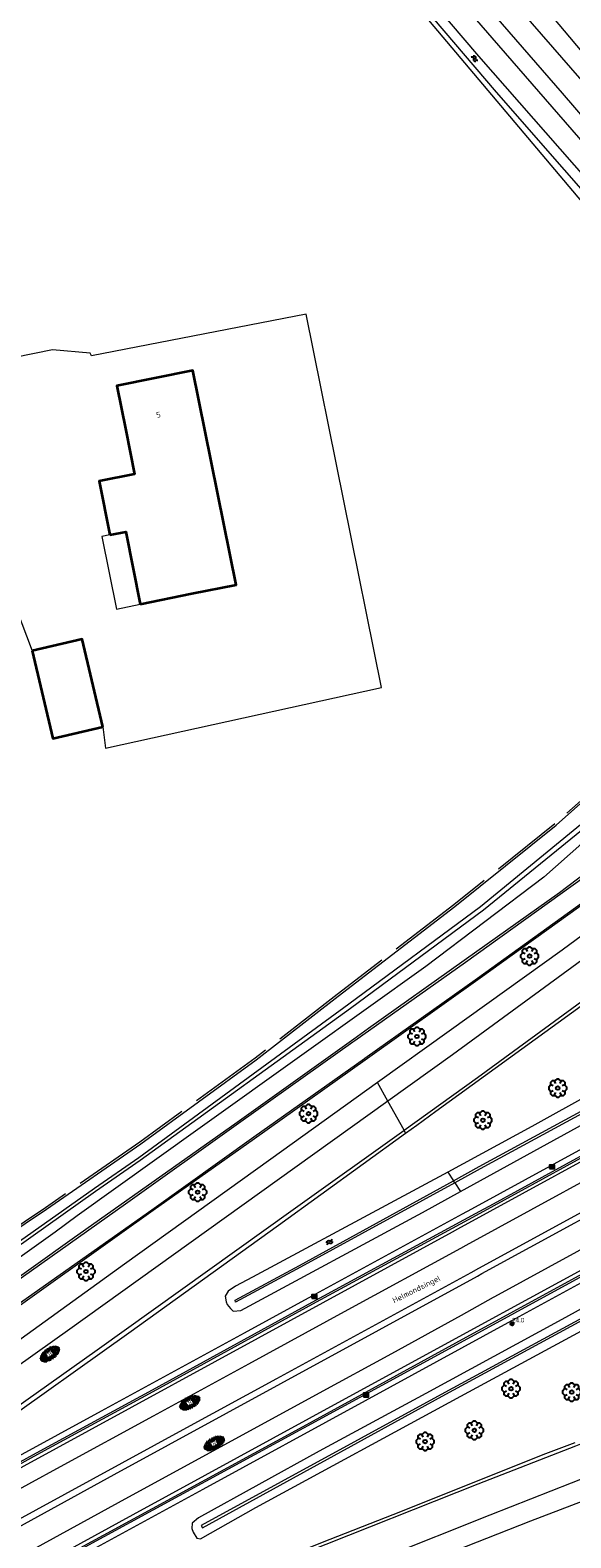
# Model space of a CAD drawing. Header units: metres. Extents: x 181682 to 183922, y 386244 to 387136.
# Tile 25 of 62: x 182568 to 182628, y 386565 to 386732. Entities that reach past the tile are written whole.
import ezdxf
from ezdxf.enums import TextEntityAlignment as Align

# ---------------------------------------------------------------- set-up
doc = ezdxf.new("R2010")
doc.units = ezdxf.units.M
doc.linetypes.add('IE-TERREINAFSCHEIDING', pattern=[10, 8, -2])
for name, color, linetype, lineweight in [('B-WE-GR-BOOM-S', 251, 'Continuous', 25), ('B-WE-GW-WATERGANG_SLOOT_BODEM-G', 251, 'Continuous', 18), ('B-WE-IE-TERREINAFSCHEIDING-G', 251, 'IE-TERREINAFSCHEIDING', 18), ('B-WE-IE-TERREINAFSCHEIDING_KUNSTMATIG_MUUR-GV', 251, 'IE-TERREINAFSCHEIDING-KUNSTMATIG-DICHT', 18), ('B-WE-OG-BREUKLIJN-G', 251, 'Continuous', 18), ('B-WE-OG-TOPOGRAFIE_BEBOUWING-GV', 251, 'Continuous', 35), ('B-WE-OG-TOPOGRAFIE_BEBOUWING_LUIFEL-GV', 251, 'Continuous', 18), ('B-WE-OG-TOPOGRAFIE_TERREIN_AGRARISCH-GV', 251, 'Continuous', 18), ('B-WE-OG-TOPOGRAFIE_WATER-GV', 251, 'Continuous', 18), ('B-WE-OG-TOPOGRAFIE_WATER-SV', 251, 'Continuous', 25), ('B-WE-OG-TOPOGRAFIE_WEG_BERM-GV', 251, 'Continuous', 18), ('B-WE-OG-TOPOGRAFIE_WEG_RIJWEG-GV', 251, 'Continuous', 18), ('B-WE-OG-TOPOGRAFIE_WEG_RIJWEG-SV', 251, 'Continuous', 25), ('B-WE-OG-TOPOGRAFIE_WEG_RIJWIELPAD-GV', 251, 'Continuous', 18), ('B-WE-RI-HWA_KOLK-S', 251, 'Continuous', 25), ('B-WE-VW-MARKERING-G', 251, 'Continuous', 18), ('Label_Nummeraanduidingreeks', 7, 'Continuous', 25), ('Label_puntobject', 7, 'Continuous', 25), ('Straatnaam', 7, 'Continuous', 25)]:
    doc.layers.add(name, color=color, linetype=linetype, lineweight=lineweight)
doc.layers.add('B-WE-IE-MEUBILAIR_WEGMEUBILAIR-S', color=251, linetype='Continuous')
doc.styles.add('NLCS-ISO', font='NLCS-ISO.ttf')
doc.styles.add('NLCS-ISO-M250-T18', font='NLCS-ISO.ttf', dxfattribs={"height": 0.45})
doc.styles.get("Standard").update_dxf_attribs({"font": 'arial.ttf'})
doc.linetypes.add('IE-TERREINAFSCHEIDING-KUNSTMATIG-DICHT', pattern='A,8,-1,[82,NLCS.SHX,S=0.75,R=90,X=0,Y=0],-1', length=10)

# ---------------------------------------------------------------- blocks, each defined once
blk = doc.blocks.new('SIE-WEG_PAAL_ALGEMEEN_TYPE_02-SO')
at = {"ltscale": 0.5}
h = blk.add_hatch(color=256, dxfattribs=at)
h.paths.add_polyline_path([(0, 0), (0.1875, 0, 0.41421356), (0, 0.1875)])
h.paths.add_polyline_path([(0, -0.1875), (0, 0), (-0.1875, 0, 0.41421356)])
for p, q in [((-0.1875, 0), (0.1875, 0)), ((0, -0.1875), (0, 0.1875))]:
    blk.add_line(p, q, dxfattribs=at)
blk.add_circle((0, 0), 0.1875, dxfattribs=at)
blk = doc.blocks.new('B-SRI-KOLK_COMBINATIE-SO')
for p, q in [((-0.28125, 0), (0.28125, 0.375)), ((0.28125, 0), (-0.28125, 0.375))]:
    blk.add_line(p, q)
at = {"flags": 128}
blk.add_lwpolyline([(-0.28125, 0), (0.28125, 0), (0.28125, 0.375), (-0.28125, 0.375)], close=True, dxfattribs=at)
blk = doc.blocks.new('SGR-BOOM_01')
at = {"layer": 'B-WE-GR-BOOM-S'}
for points in [[(-0.5, 0.25, 0), (-0.75, 0.38, 0), (-1, 0.12, 0), (-1, -0.12, 0), (-0.75, -0.38, 0), (-0.5, -0.25, 0)], [(-0.33, 0.8, 0), (-0.62, 0.8, 0), (-0.8, 0.62, 0), (-0.8, 0.33, 0)], [(0.25, 0.5, 0), (0.38, 0.75, 0), (0.12, 1, 0), (-0.12, 1, 0), (-0.38, 0.75, 0), (-0.25, 0.5, 0)], [(0.8, 0.33, 0), (0.8, 0.62, 0), (0.62, 0.8, 0), (0.33, 0.8, 0)], [(0.5, -0.25, 0), (0.75, -0.38, 0), (1, -0.12, 0), (1, 0.12, 0), (0.75, 0.38, 0), (0.5, 0.25, 0)], [(-0.8, -0.33, 0), (-0.8, -0.62, 0), (-0.62, -0.8, 0), (-0.33, -0.8, 0)], [(-0.25, -0.5, 0), (-0.38, -0.75, 0), (-0.12, -1, 0), (0.12, -1, 0), (0.38, -0.75, 0), (0.25, -0.5, 0)], [(0.33, -0.8, 0), (0.62, -0.8, 0), (0.8, -0.62, 0), (0.8, -0.33, 0)]]:
    blk.add_polyline3d(points, dxfattribs=at)
blk.add_circle((0, 0), 0.2, dxfattribs=at)
blk.add_circle((0, 0), 0.2, dxfattribs=at)
blk = doc.blocks.new('SVH-GESLOTEN-SO')
at = {"linetype": 'Continuous', "lineweight": 0}
for p, q in [((-1.68, -0.04), (-0.19, 0.87)), ((-1.66, 0.12), (0.02, -0.91)), ((-1.63, -0.24), (0.18, 0.87)), ((-1.62, 0.22), (-0.67, 0.81)), ((-1.58, 0.3), (0.36, -0.89)), ((-1.52, -0.4), (-0.45, 0.26)), ((-1.45, 0.44), (-0.45, -0.17)), ((-1.37, -0.53), (-0.45, 0.03)), ((-1.28, 0.57), (-0.45, 0.06)), ((-1.08, 0.67), (-0.45, 0.29)), ((-0.84, 0.76), (-0.1, 0.3)), ((-0.58, 0.82), (0.27, 0.3)), ((-0.44, -0.88), (1.54, 0.34)), ((-0.37, 0.3), (0.5, 0.84)), ((-0.28, 0.87), (1.6, -0.28)), ((-0.12, -0.9), (1.64, 0.17)), ((0, 0.3), (0.77, 0.78)), ((0.08, 0.88), (1.67, -0.1)), ((0.37, 0.3), (1.01, 0.69)), ((0.37, 0.08), (1.22, 0.6)), ((0.37, -0.15), (1.4, 0.48)), ((0.37, 0.24), (1.48, -0.43)), ((0.37, 0.02), (1.32, -0.57)), ((0.52, 0.83), (1.65, 0.14)), ((-1.67, -0.1), (-0.39, -0.88)), ((-1.45, -0.46), (-1.04, -0.72)), ((-1.18, -0.65), (-0.45, -0.2)), ((-0.97, -0.74), (-0.24, -0.3)), ((-0.72, -0.82), (0.13, -0.3)), ((-0.23, -0.3), (0.65, -0.84)), ((0.14, -0.3), (0.91, -0.77)), ((0.27, -0.9), (1.68, -0.04)), ((0.37, -0.21), (1.13, -0.68)), ((0.8, -0.8), (1.57, -0.33))]:
    blk.add_line(p, q, dxfattribs=at)
at = {"linetype": 'Continuous', "lineweight": 0, "style": 'NLCS-ISO'}
blk.add_text('R', height=0.54, dxfattribs=at).set_placement((0, 0), align=Align.MIDDLE_CENTER)
blk = doc.blocks.new('SOG-TOPOGRAFIE_WATER-SO')
at = {"flags": 128}
for points in [[(-1.26, 0.28), (-1.21, 0.35, -0.538831), (-0.21, 0.37, 0.605168), (0.63, 0.46, -4.035705)], [(-1.44, -0.36), (-1.4, -0.29, -0.538831), (-0.39, -0.27, 0.605168), (0.44, -0.17, -4.035705)]]:
    blk.add_lwpolyline(points, format="xyb", dxfattribs=at)

msp = doc.modelspace()

# ---------------------------------------------------------------- linework, layer by layer
at = {"layer": 'B-WE-GW-WATERGANG_SLOOT_BODEM-G'}
for p, q in [((182614.418, 386605.705, 24.846), (182615.056, 386604.736, 24.294)), ((182615.193, 386604.527, 24.283), (182615.056, 386604.736, 24.294)), ((182615.193, 386604.527, 24.283), (182615.838, 386603.547, 24.842))]:
    msp.add_line(p, q, dxfattribs=at)
for points in [[(182615.056, 386604.736, 24.294), (182617.899, 386606.301, 24.299), (182637.743, 386617.083, 24.279), (182655.275, 386626.649, 24.342), (182655.419, 386626.407, 24.346), (182637.865, 386616.832, 24.313), (182618.007, 386606.065, 24.288), (182615.193, 386604.527, 24.283)], [(182649.605, 386600.771, 24.192), (182634.037, 386592.19, 24.256), (182613.698, 386581.194, 24.244), (182587.228, 386566.747, 24.252), (182587.38, 386566.486, 24.255), (182613.817, 386581.003, 24.271), (182634.058, 386591.971, 24.226), (182649.742, 386600.621, 24.196), (182656.125, 386604.016, 24.286), (182656.004, 386604.242, 24.232), (182649.605, 386600.771, 24.192)], [(182615.193, 386604.527, 24.283), (182598.165, 386595.223, 24.255), (182591.02, 386591.355, 24.21), (182590.974, 386591.591, 24.242), (182598.071, 386595.39, 24.267), (182615.056, 386604.736, 24.294)]]:
    msp.add_polyline3d(points, dxfattribs=at)
at = {"layer": 'B-WE-IE-TERREINAFSCHEIDING-G'}
msp.add_polyline3d([(182658.839, 386677.933, 24.83), (182658.311, 386677.324, 24.834), (182655.824, 386674.458, 24.851), (182647.503, 386664.87, 25.013), (182639.615, 386656.18, 25.063), (182633.557, 386650.592, 25.12), (182626.254, 386644.102, 25.081), (182615.092, 386635.154, 25.114), (182602.232, 386625.274, 24.869), (182593.183, 386618.257, 24.658), (182580.464, 386608.995, 24.604), (182570.054, 386601.775, 24.628), (182565.33, 386598.61, 24.731)], dxfattribs=at)
at = {"layer": 'B-WE-IE-TERREINAFSCHEIDING_KUNSTMATIG_MUUR-GV'}
for points in [[(182703.253, 386647.304, 22.3), (182701.253, 386646.212, 22.303), (182700.673, 386645.895, 22.304), (182700.536, 386645.821, 22.305), (182699.997, 386645.527, 22.305), (182699.789, 386645.413, 22.306), (182697.557, 386644.194, 22.309), (182697.295, 386644.051, 22.31), (182697.203, 386644.001, 22.31), (182696.622, 386643.684, 22.311), (182696.715, 386643.477, 22.316), (182696.113, 386643.163, 22.321), (182696.013, 386643.342, 22.316), (182695.002, 386642.797, 22.322), (182695.079, 386642.613, 22.324), (182694.54, 386642.291, 22.332), (182694.427, 386642.458, 22.328), (182683.044, 386636.27, 22.439), (182658.487, 386622.86, 22.859), (182637.315, 386611.303, 23.403), (182615.512, 386599.407, 23.959)], [(182689.528, 386640.454, 25.245), (182689.433, 386640.401, 25.183), (182689.295, 386640.325, 25.093), (182672.439, 386631.069, 25.039), (182653.061, 386620.581, 25.033), (182635.527, 386610.985, 25.108), (182619.427, 386602.169, 25.063), (182617.451, 386601.096, 25.066), (182599.427, 386591.306, 25.093), (182581.813, 386581.659, 25.042), (182569.419, 386574.92, 25.036), (182560.243, 386569.907, 24.995), (182560.307, 386569.625, 24.929)], [(182620.537, 386590.206, 23.969), (182641.666, 386601.72, 23.433), (182664.93, 386614.431, 22.838), (182686.856, 386626.397, 22.47), (182701.379, 386634.312, 22.349), (182701.299, 386634.492, 22.352), (182701.912, 386634.816, 22.344), (182702.019, 386634.684, 22.344), (182702.989, 386635.197, 22.342), (182702.916, 386635.423, 22.342), (182703.479, 386635.693, 22.331), (182703.568, 386635.54, 22.326), (182704.357, 386635.968, 22.324), (182704.414, 386635.999, 22.324), (182704.724, 386636.167, 22.324), (182706.692, 386637.235, 22.32), (182706.95, 386637.375, 22.32), (182707.509, 386637.679, 22.318), (182707.637, 386637.748, 22.318), (182708.236, 386638.073, 22.317), (182708.269, 386638.091, 22.317)], [(182565.615, 386559.892, 24.932), (182565.689, 386559.968, 24.893), (182565.859, 386559.701, 25.013), (182576.539, 386565.508, 24.98), (182598.563, 386577.489, 24.95), (182615.423, 386586.709, 24.95), (182634.616, 386597.183, 24.953), (182651.903, 386606.584, 24.938), (182669.856, 386616.389, 24.962), (182686.437, 386625.496, 24.893), (182696.73, 386631.182, 25.186), (182696.937, 386631.289, 25.299)], [(182615.512, 386599.407, 23.959), (182614.895, 386599.071, 23.974), (182593.498, 386587.395, 24.407), (182574.785, 386577.159, 24.737), (182560.478, 386569.366, 24.921)], [(182565.485, 386560.162, 24.903), (182579.721, 386567.944, 24.734), (182599.169, 386578.563, 24.419), (182620.127, 386589.982, 23.98), (182620.537, 386590.206, 23.969)]]:
    msp.add_polyline3d(points, dxfattribs=at)
at = {"layer": 'B-WE-OG-BREUKLIJN-G'}
for points in [[(182635.623, 386610.81, 25.108), (182619.523, 386601.993, 25.063), (182617.546, 386600.92, 25.066), (182599.523, 386591.13, 25.093), (182581.909, 386581.483, 25.042), (182569.515, 386574.744, 25.036), (182560.339, 386569.731, 24.995)], [(182565.763, 386559.877, 25.013), (182576.443, 386565.684, 24.98), (182598.467, 386577.665, 24.95), (182615.327, 386586.885, 24.95), (182634.52, 386597.359, 24.953)]]:
    msp.add_polyline3d(points, dxfattribs=at)
at = {"layer": 'B-WE-OG-TOPOGRAFIE_BEBOUWING-GV'}
for points in [[(182580.507, 386668.313, 0), (182586.179, 386669.475, 0), (182591.079, 386670.465, 0), (182586.301, 386694.097, 0), (182577.922, 386692.403, 0), (182578.914, 386687.5, 0), (182579.886, 386682.668, 0), (182575.955, 386681.876, 0), (182577.149, 386675.95, 0)], [(182577.149, 386675.95, 0), (182578.898, 386676.303, 0), (182580.507, 386668.313, 0)], [(182576.365, 386654.778, 0), (182574.115, 386664.45, 0), (182568.594, 386663.164, 0)], [(182568.594, 386663.164, 0), (182570.843, 386653.494, 0), (182576.365, 386654.778, 0)]]:
    msp.add_polyline3d(points, dxfattribs=at)
at = {"layer": 'B-WE-OG-TOPOGRAFIE_BEBOUWING_LUIFEL-GV'}
msp.add_polyline3d([(182577.149, 386675.95, 0), (182576.259, 386675.77, 0), (182577.872, 386667.781, 0), (182580.507, 386668.313, 0)], dxfattribs=at)
at = {"layer": 'B-WE-OG-TOPOGRAFIE_TERREIN_AGRARISCH-GV'}
for points in [[(182576.365, 386654.778, 0), (182576.661, 386652.436, 0), (182607.121, 386659.136, 0), (182598.8, 386700.308, 0), (182575.132, 386695.684, 0), (182574.966, 386695.985, 0), (182570.832, 386696.35, 0), (182560.302, 386694.21, 0), (182546.431, 386690.511, 0), (182531.936, 386690.785, 0)], [(182528.916, 386685.587, 0), (182543.308, 386680.456, 0), (182561.184, 386683.952, 0), (182562.62, 386678.826, 0), (182568.594, 386663.164, 0)]]:
    msp.add_polyline3d(points, dxfattribs=at)
at = {"layer": 'B-WE-OG-TOPOGRAFIE_WATER-GV'}
for points in [[(182578.563, 386776.891, 0), (182584.549, 386770.552, 0), (182596.031, 386757.576, 0), (182610.975, 386740, 0), (182613.661, 386737.27, 0), (182634.49, 386713.312, 0), (182652.123, 386692.553, 0), (182660.076, 386683.123, 0), (182658.303, 386680.741, 0), (182657.853, 386680.732, 0)], [(182576.987, 386774.383, 0), (182577.594, 386774.347, 0), (182578.008, 386773.914, 0), (182591.963, 386757.356, 0), (182619.764, 386724.777, 0), (182641.998, 386699.384, 0), (182656.768, 386683.188, 0), (182657.225, 386682.446, 0), (182657.652, 386682.482, 0), (182657.909, 386682.503, 0), (182657.453, 386683.53, 0), (182643.196, 386699.897, 0), (182617.869, 386728.72, 0), (182614.613, 386732.521, 0), (182594.186, 386756.942, 0), (182577.988, 386775.608, 0), (182577.812, 386775.697, 0)], [(182576.598, 386773.765, 0), (182577.001, 386773.976, 0), (182577.285, 386773.958, 0), (182590.167, 386758.893, 0), (182605.345, 386740.99, 0), (182629.751, 386712.01, 0), (182645.635, 386693.877, 0), (182657.378, 386681.011, 0), (182657.853, 386680.732, 0)], [(182565.441, 386598.444, 24.731), (182570.166, 386601.609, 24.628), (182580.582, 386608.834, 24.604), (182593.301, 386618.096, 24.658), (182602.354, 386625.116, 24.869), (182615.214, 386634.995, 25.114), (182626.387, 386643.952, 25.081), (182633.69, 386650.443, 25.12), (182639.763, 386656.046, 25.063), (182647.651, 386664.735, 25.013), (182655.974, 386674.327, 24.851), (182657.212, 386675.342, 24.962), (182658.193, 386675.496, 25.029), (182658.332, 386675.518, 25.039), (182659.149, 386675.132, 25.084), (182659.432, 386674.79, 25.126), (182659.551, 386674.453, 25.203), (182659.587, 386674.192, 25.23), (182659.439, 386673.6, 25.257), (182649.416, 386662.07, 25.084), (182641.584, 386652.903, 25.096), (182635.102, 386646.888, 25.141), (182629.224, 386641.914, 25.117), (182625.027, 386638.201, 25.224)], [(182556.038, 386589.754, 24.035), (182575.583, 386603.594, 24.077), (182580.492, 386607.02, 24.044), (182603.685, 386623.793, 24.177), (182618.372, 386634.619, 24.285), (182630.344, 386644.359, 24.36), (182640.851, 386654.185, 24.322), (182650.035, 386664.331, 24.462), (182658.085, 386673.944, 24.552), (182657.525, 386674.388, 24.532), (182649.537, 386664.941, 24.444), (182640.436, 386654.456, 24.331), (182630.089, 386644.819, 24.265), (182618.023, 386634.948, 24.22), (182603.503, 386624.221, 24.18), (182580.341, 386607.279, 24.027), (182575.458, 386603.906, 24.07), (182555.744, 386590.01, 24.023)], [(182625.027, 386638.201, 25.224), (182612.012, 386628.365, 25.111), (182598.826, 386618.947, 24.881), (182586.842, 386610.398, 24.738), (182573.538, 386600.869, 24.628), (182571.131, 386599.07, 24.662), (182561.145, 386591.981, 24.638)], [(182615.838, 386603.547, 24.842), (182637.572, 386615.492, 24.825), (182656.705, 386626.104, 24.798), (182657.155, 386626.481, 24.774), (182657.266, 386627.246, 24.798), (182656.994, 386627.808, 24.807), (182656.101, 386628.125, 24.828), (182655.138, 386628.06, 24.828), (182654.578, 386627.906, 24.825), (182651.335, 386626.111, 24.819), (182636.761, 386617.97, 24.813), (182623.714, 386610.74, 24.807), (182614.418, 386605.705, 24.846)], [(182614.418, 386605.705, 24.846), (182608.084, 386602.275, 24.872), (182592.874, 386594.111, 24.941), (182591.02, 386593.106, 24.977), (182590.193, 386592.57, 24.989), (182589.863, 386592.005, 25.021), (182589.967, 386591.408, 25.021), (182590.081, 386591.095, 25.021), (182590.458, 386590.672, 25.021), (182590.771, 386590.375, 25.021), (182591.601, 386590.452, 25.014), (182611.641, 386601.239, 24.845), (182615.838, 386603.547, 24.842)], [(182648.383, 386598.866, 24.868), (182655.828, 386602.832, 24.839), (182657.1, 386603.783, 24.824), (182657.294, 386604.652, 24.788), (182657.104, 386605.128, 24.846), (182656.703, 386605.383, 24.861), (182655.84, 386605.306, 24.861), (182646.63, 386600.247, 24.882), (182627.023, 386589.45, 24.955), (182612.006, 386581.28, 24.933), (182600.254, 386574.945, 24.919), (182586.942, 386567.592, 24.904), (182586.245, 386566.979, 24.933), (182586.185, 386566.398, 24.933), (182586.336, 386565.984, 24.955), (182586.755, 386565.345, 24.983), (182587.166, 386565.26, 24.98), (182593.261, 386568.739, 24.896), (182615.874, 386581.005, 24.948), (182636.711, 386592.285, 24.846), (182648.383, 386598.866, 24.868)]]:
    msp.add_polyline3d(points, dxfattribs=at)
at = {"layer": 'B-WE-OG-TOPOGRAFIE_WEG_BERM-GV'}
for points in [[(182617.077, 386601.664, 25.039), (182626.163, 386606.604, 25.056), (182641.921, 386615.219, 25.017), (182652.637, 386621.098, 25.036), (182667.44, 386629.169, 25.04), (182678.703, 386635.284, 25.038), (182689.216, 386641.054, 25.054)], [(182696.893, 386630.504, 24.936), (182684.113, 386623.526, 25.031), (182669.231, 386615.367, 25.011), (182657.842, 386609.16, 25.033), (182641.014, 386600.106, 24.805), (182631.587, 386594.82, 25.027), (182621.063, 386589.097, 25.039), (182605.317, 386580.494, 25.033), (182587.419, 386570.721, 25.032), (182565.548, 386558.807, 24.965), (182565.128, 386559.525, 24.973)], [(182559.404, 386569.239, 24.973), (182558.964, 386569.968, 25.013), (182559.326, 386570.165, 25.006), (182561.443, 386571.321, 24.967), (182576.229, 386579.378, 25.036), (182591.995, 386587.98, 25.051), (182599.872, 386592.274, 25.048), (182616.044, 386601.102, 25.037), (182617.077, 386601.664, 25.039)]]:
    msp.add_polyline3d(points, dxfattribs=at)
at = {"layer": 'B-WE-OG-TOPOGRAFIE_WEG_RIJWEG-GV'}
msp.add_line((182609.782, 386610.007, 25.56), (182611.005, 386610.892, 25.573), dxfattribs=at)
for points in [[(182587.683, 386778.13, 0), (182600.342, 386763.16, 0), (182615.373, 386745.69, 0), (182630.592, 386727.595, 0), (182651.262, 386703.74, 0), (182657.163, 386696.742, 10.367), (182665.703, 386686.614, 25.373), (182666.633, 386685.511, 27.007)], [(182611.005, 386610.892, 25.573), (182613.129, 386612.427, 25.596), (182630.619, 386625.085, 25.902), (182634.848, 386628.049, 25.97), (182640.35, 386632.344, 26.096), (182645.189, 386636.645, 26.3), (182650.987, 386642.034, 26.359), (182655.6, 386646.727, 26.464), (182663.344, 386655.295, 26.689), (182669.395, 386661.937, 26.854), (182672.397, 386665.233, 26.936)], [(182645.844, 386644.141, 26.249), (182643.533, 386642.362, 26.192), (182635.166, 386636.146, 25.961), (182627.05, 386630.161, 25.779), (182614.587, 386621.24, 25.541), (182606.681, 386615.577, 25.428)], [(182606.681, 386615.577, 25.428), (182594.903, 386607.14, 25.259), (182578.755, 386595.555, 25.128), (182559.239, 386581.462, 25.069), (182553.697, 386577.435, 25.076), (182543.341, 386569.909, 25.09), (182536.048, 386564.634, 25.086), (182531.245, 386561.231, 25.1)], [(182609.782, 386610.007, 25.56), (182609.603, 386610.328, 25.565), (182607.825, 386613.522, 25.477), (182606.681, 386615.577, 25.428)], [(182533.874, 386555.792, 25.262), (182541.269, 386561.126, 25.283), (182551.681, 386568.499, 25.248), (182557.469, 386572.563, 25.251), (182564.224, 386577.307, 25.254), (182579.228, 386587.988, 25.29), (182595.742, 386599.859, 25.411), (182609.782, 386610.007, 25.56)], [(182628.45, 386575.861, 25.802), (182625.226, 386574.634, 25.783), (182608.385, 386567.896, 25.603), (182600.556, 386564.855, 25.603), (182583.176, 386557.887, 25.58), (182566.95, 386551.384, 25.576), (182548.178, 386543.91, 25.56), (182531.718, 386537.306, 25.533), (182521.014, 386532.974, 25.579), (182514.507, 386530.295, 25.595), (182509.451, 386528.15, 25.588)], [(182511.454, 386522.49, 25.401), (182527.805, 386529.011, 25.376), (182550.816, 386538.217, 25.402), (182580.783, 386550.191, 25.482), (182607.859, 386561.02, 25.515), (182612.863, 386563.009, 25.54), (182623.579, 386567.269, 25.593), (182631.39, 386570.224, 25.588)]]:
    msp.add_polyline3d(points, dxfattribs=at)
at = {"layer": 'B-WE-OG-TOPOGRAFIE_WEG_RIJWIELPAD-GV'}
for points in [[(182665.106, 386684.119, 26.938), (182659.36, 386691.052, 0), (182629.011, 386726.306, 0), (182613.572, 386744.03, 0), (182581.162, 386780.5, 0)], [(182578.504, 386779.373, 0), (182579.061, 386779.011, 0), (182579.544, 386778.556, 0), (182610.869, 386743.293, 0), (182627.052, 386724.66, 0), (182648.069, 386700.226, 0), (182653.548, 386693.856, 0), (182662.18, 386683.821, 0), (182663.171, 386682.352, 26.863)], [(182663.171, 386682.352, 26.863), (182663.232, 386682.269, 26.864), (182663.683, 386681.254, 26.823), (182664.016, 386679.99, 26.839), (182664.156, 386678.119, 26.814), (182664.111, 386676.532, 26.806), (182663.488, 386674.198, 26.724), (182663.056, 386673.05, 26.699), (182662.529, 386672.053, 26.691), (182661.655, 386670.869, 26.691), (182658.849, 386667.89, 26.592), (182650.856, 386658.833, 26.288), (182644.071, 386651.403, 26.171), (182640.293, 386647.681, 26.088), (182636.526, 386644.271, 25.94), (182633.777, 386641.933, 25.833), (182631.139, 386639.8, 25.775), (182628.733, 386637.999, 25.75), (182626.755, 386636.498, 25.668), (182616.221, 386629.046, 25.382), (182605.695, 386621.545, 25.247), (182604.061, 386620.375, 25.228)], [(182605.301, 386618.074, 25.241), (182618.013, 386627.13, 25.519), (182628.867, 386634.9, 25.624), (182630.96, 386636.397, 25.684), (182638.265, 386642.263, 25.931), (182642.072, 386645.841, 26.097), (182645.783, 386649.462, 26.152), (182647.597, 386651.416, 26.245), (182653.004, 386657.305, 26.451), (182658.688, 386663.961, 26.616), (182663.428, 386668.963, 26.74), (182664.509, 386670.349, 26.748), (182665.541, 386672.146, 26.773)], [(182604.061, 386620.375, 25.228), (182591.184, 386611.171, 25.03), (182582.041, 386604.717, 24.991), (182572.979, 386598.313, 24.946), (182564.699, 386592.378, 24.865), (182555.728, 386586.06, 24.874), (182550.124, 386582.049, 24.764), (182547.954, 386580.495, 24.722), (182543.186, 386577.03, 24.776), (182537.276, 386572.873, 24.758), (182532.506, 386569.494, 24.749), (182526.941, 386565.63, 24.713), (182522.434, 386562.549, 24.731), (182521.814, 386562.137, 24.728)], [(182523.068, 386559.854, 24.82), (182530.744, 386565.124, 24.873), (182540.442, 386572.043, 24.884), (182545.547, 386575.645, 24.842), (182551.698, 386580.016, 24.866), (182556.359, 386583.327, 24.884), (182567.032, 386590.886, 24.878), (182577.693, 386598.478, 24.986), (182581.941, 386601.489, 24.998), (182593.117, 386609.392, 25.088), (182605.301, 386618.074, 25.241)]]:
    msp.add_polyline3d(points, dxfattribs=at)
at = {"layer": 'B-WE-VW-MARKERING-G'}
for points in [[(182566.482, 386593.416, 24.884), (182578.879, 386602.211, 24.973), (182591.353, 386611.083, 25.072), (182603.973, 386620.062, 25.24), (182604.159, 386620.194, 25.243), (182616.382, 386628.849, 25.427), (182629.425, 386638.215, 25.692), (182632.234, 386640.41, 25.782), (182636.659, 386644.097, 25.931), (182640.461, 386647.517, 26.039), (182644.13, 386651.152, 26.152), (182651.017, 386658.72, 26.342), (182658.206, 386666.829, 26.544), (182661.746, 386670.667, 26.636), (182662.609, 386671.706, 26.655), (182663.356, 386673.113, 26.693), (182663.75, 386674.154, 26.713), (182664.187, 386675.722, 26.745), (182664.371, 386676.874, 26.77), (182664.38, 386678.21, 26.807), (182664.31, 386679.49, 26.829), (182664.002, 386681.094, 26.844), (182663.518, 386682.171, 26.849)], [(182566.934, 386591.071, 24.899), (182581.772, 386601.523, 25.018), (182593.049, 386609.583, 25.109), (182605.225, 386618.215, 25.282), (182605.286, 386618.258, 25.283), (182617.718, 386627.082, 25.475), (182630.779, 386636.504, 25.722), (182638.186, 386642.456, 25.914), (182641.942, 386645.986, 26.105), (182645.691, 386649.6, 26.162), (182652.672, 386657.278, 26.405), (182659.694, 386665.358, 26.594), (182663.266, 386669.135, 26.695), (182664.287, 386670.405, 26.757), (182665.216, 386672.118, 26.74)], [(182669.251, 386668.18, 26.918), (182667.08, 386665.277, 26.918), (182655.15, 386652.181, 26.486), (182650.196, 386646.853, 26.372), (182645.636, 386642.348, 26.213), (182640.077, 386637.529, 26.105), (182630.187, 386629.78, 25.847), (182614.954, 386618.64, 25.575), (182607.825, 386613.522, 25.477), (182595.626, 386604.764, 25.308), (182572.742, 386588.392, 25.181), (182554.987, 386575.768, 25.121), (182554.896, 386575.703, 25.121), (182536.741, 386562.92, 25.183), (182532.047, 386559.626, 25.188), (182531.56, 386559.284, 25.189)], [(182533.625, 386556.296, 25.281), (182539.649, 386560.464, 25.27), (182556.808, 386572.675, 25.228), (182557.179, 386572.938, 25.229), (182575.749, 386586.095, 25.281), (182597.368, 386601.566, 25.394), (182609.564, 386610.3, 25.564), (182609.603, 386610.328, 25.565), (182617.702, 386616.128, 25.678), (182632.637, 386627.034, 25.964), (182642.723, 386634.929, 26.173), (182652.472, 386644.025, 26.416), (182658.125, 386650.101, 26.581), (182669.803, 386662.886, 26.909), (182669.959, 386663.071, 26.908), (182669.934, 386663.062, 26.91), (182672.037, 386665.363, 26.962)], [(182615.87, 386597.329, 24.015), (182616.469, 386597.656, 24), (182638.257, 386609.546, 23.435)], [(182562.254, 386564.775, 24.999), (182585.238, 386577.322, 24.69), (182595.581, 386582.961, 24.517), (182617.007, 386594.645, 24.076), (182617.859, 386595.11, 24.054), (182639.373, 386606.839, 23.496)], [(182562.968, 386564.302, 25.01), (182577.632, 386572.376, 24.813), (182596.011, 386582.409, 24.516), (182617.696, 386594.243, 24.069), (182618.187, 386594.51, 24.056), (182639.101, 386605.907, 23.511)], [(182640.904, 386603.585, 23.452), (182619.583, 386591.953, 23.999), (182619.45, 386591.881, 24.002), (182615.91, 386589.88, 24.115), (182608.221, 386585.678, 24.272), (182600.248, 386581.334, 24.411), (182589.816, 386575.647, 24.629), (182579.219, 386569.87, 24.759), (182568.628, 386564.055, 24.906)], [(182550.635, 386561.741, 25.151), (182554.937, 386564.108, 25.065), (182555.948, 386564.664, 25.045), (182561.178, 386567.501, 24.96), (182571.701, 386573.224, 24.825), (182581.969, 386578.828, 24.675), (182592.5, 386584.569, 24.496), (182603.044, 386590.341, 24.292), (182615.87, 386597.329, 24.015)], [(182509.383, 386527.701, 25.608), (182509.581, 386527.783, 25.608), (182532.166, 386537.088, 25.556), (182550.772, 386544.497, 25.554), (182578.017, 386555.456, 25.597), (182598.708, 386563.757, 25.595), (182617.773, 386571.319, 25.689), (182628.559, 386575.517, 25.746), (182629.09, 386575.723, 25.749), (182639.246, 386579.441, 25.887), (182648.419, 386581.962, 25.923), (182657.769, 386583.704, 25.995), (182668.273, 386584.767, 26.129), (182676.612, 386585.249, 26.194), (182684.798, 386586.019, 26.308), (182695.13, 386588.063, 26.395), (182700.078, 386589.441, 26.518), (182705.144, 386591.063, 26.534)], [(182511.639, 386524.763, 25.486), (182534.315, 386534.028, 25.451), (182555.157, 386542.474, 25.539), (182575.931, 386550.708, 25.508), (182578.648, 386551.793, 25.515), (182607.308, 386563.211, 25.54), (182619.09, 386567.895, 25.581), (182630.307, 386572.313, 25.655), (182632.746, 386573.273, 25.671), (182640.429, 386576.032, 25.732), (182649.395, 386578.473, 25.803), (182658.294, 386580.174, 25.945), (182668.528, 386581.136, 26.015), (182677.142, 386581.658, 26.09), (182685.295, 386582.442, 26.224), (182690.802, 386583.438, 26.331), (182696.072, 386584.57, 26.308), (182699.583, 386585.556, 26.397), (182706.354, 386587.657, 26.482)]]:
    msp.add_polyline3d(points, dxfattribs=at)

# ---------------------------------------------------------------- block references
at = {"layer": 'B-WE-GR-BOOM-S'}
for p in [(182623.45, 386629.513, 25.371), (182611.026, 386620.649, 25.215), (182626.563, 386614.96, 25.213), (182599.073, 386612.139, 25.001), (182618.3, 386611.422, 25.321), (182586.833, 386603.487, 25.021), (182574.516, 386594.74, 24.943), (182621.406, 386581.817, 24.967), (182628.101, 386581.445, 25.207), (182617.363, 386577.224, 25.207), (182611.931, 386575.988, 25.117)]:
    msp.add_blockref('SGR-BOOM_01', p, dxfattribs=at)
at = {"layer": 'B-WE-IE-MEUBILAIR_WEGMEUBILAIR-S'}
msp.add_blockref('SIE-WEG_PAAL_ALGEMEEN_TYPE_02-SO', (182621.523, 386588.979, 24.994), dxfattribs=at)
at = {"layer": 'B-WE-OG-TOPOGRAFIE_WATER-SV'}
for p, xscale, yscale, rotation in [((182617.448, 386728.351, 0), 0.3749999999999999, 0.3749999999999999, 310.4754893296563), ((182601.54, 386598.04, 24.736), 0.375, 0.375, 28.22477446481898)]:
    msp.add_blockref('SOG-TOPOGRAFIE_WATER-SO', p, dxfattribs=dict(at, xscale=xscale, yscale=yscale, rotation=rotation))
at = {"layer": 'B-WE-OG-TOPOGRAFIE_WEG_RIJWEG-SV'}
for p, xscale, yscale, rotation in [((182570.539, 386585.684, 25.277), 0.75, 0.75, 35.44618283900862), ((182585.978, 386580.303, 24.564), 0.75, 0.75, 28.62989551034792), ((182588.671, 386575.816, 24.564), 0.7499999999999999, 0.7499999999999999, 28.62989551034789)]:
    msp.add_blockref('SVH-GESLOTEN-SO', p, dxfattribs=dict(at, xscale=xscale, yscale=yscale, rotation=rotation))
at = {"layer": 'B-WE-RI-HWA_KOLK-S'}
for p in [(182625.928, 386606.091, 24.93), (182599.713, 386591.798, 24.921), (182605.402, 386580.94, 24.926)]:
    msp.add_blockref('B-SRI-KOLK_COMBINATIE-SO', p, dxfattribs=at)

# ---------------------------------------------------------------- texts
at = {"layer": 'Label_Nummeraanduidingreeks', "style": 'NLCS-ISO-M250-T18'}
msp.add_text('5', height=0.625, rotation=11.4, dxfattribs=at).set_placement((182582.51, 386689.198, 0), align=Align.MIDDLE)
at = {"layer": 'Label_puntobject'}
msp.add_text('24.0', height=0.5, rotation=360, dxfattribs=at).set_placement((182621.523, 386588.979, 24.994), align=Align.BOTTOM_LEFT)
at = {"layer": 'Straatnaam', "style": 'NLCS-ISO-M250-T18'}
msp.add_text('Helmondsingel', height=0.625, rotation=26.4, dxfattribs=at).set_placement((182611.007, 386592.715, 0), align=Align.MIDDLE)

doc.saveas('drawing.dxf')
